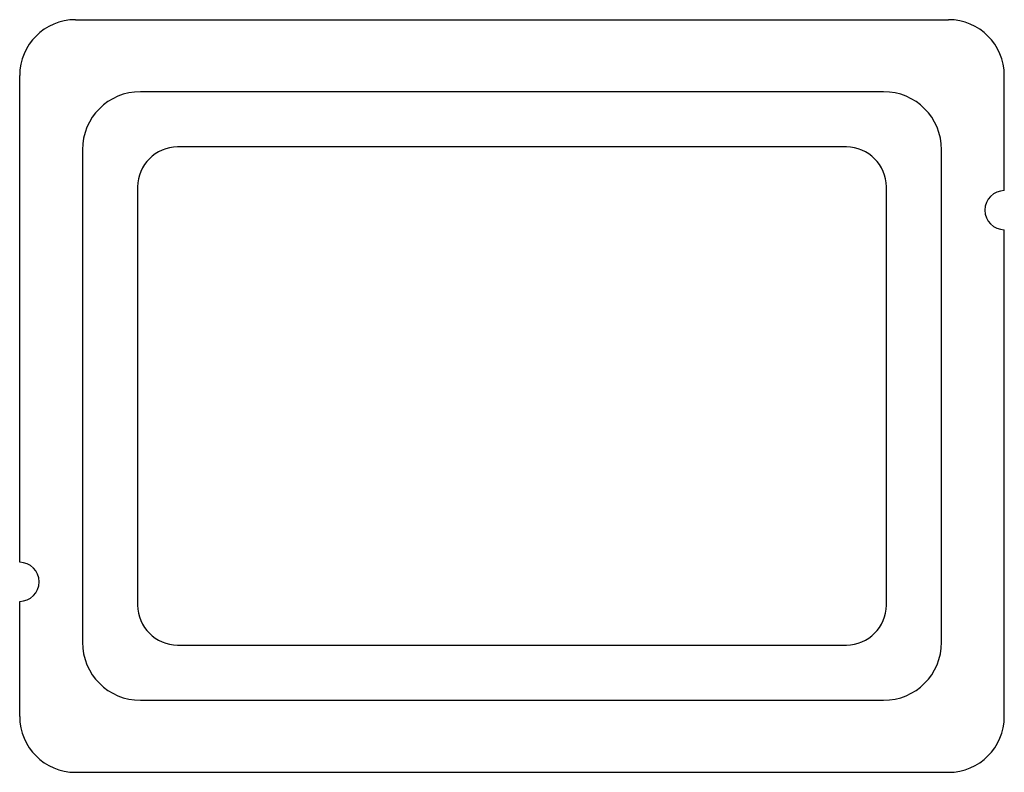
# Model space of a CAD drawing. Header units: millimetres. Extents: x -53 to 53, y -40 to 40.
import ezdxf

# ---------------------------------------------------------------- set-up
doc = ezdxf.new("R2010")
doc.units = ezdxf.units.MM

msp = doc.modelspace()

# ---------------------------------------------------------------- linework, layer by layer
at = {"layer": 'OUTLINE'}
for p, q in [((-47, 40.5), (47, 40.5)), ((-53, -17.9), (-53, 34.5)), ((53, 22.1), (53, 34.5)), ((36, 26.8), (-36, 26.8)), ((-40.3, 22.5), (-40.3, -22.5)), ((40.3, -22.5), (40.3, 22.5)), ((53, -34.5), (53, 17.9)), ((-53, -34.5), (-53, -22.1)), ((-36, -26.8), (36, -26.8)), ((-47, -40.5), (47, -40.5))]:
    msp.add_line(p, q, dxfattribs=at)
for centre, radius, start, end in [((-47, 34.5), 6, 90, 180), ((47, 34.5), 6, 0, 90), ((-36, 22.5), 4.3, 90, 180), ((36, 22.5), 4.3, 0, 90), ((53, 20), 2.1, 90, 270), ((-53, -20), 2.1, 270, 90), ((-36, -22.5), 4.3, 180, 270), ((36, -22.5), 4.3, 270, 360), ((-47, -34.5), 6, 180, 270), ((47, -34.5), 6, 270, 360)]:
    msp.add_arc(centre, radius, start, end, dxfattribs=at)
at = {"layer": 'POCKET'}
for p, q in [((40, 32.75), (-40, 32.75)), ((-46.25, 26.5), (-46.25, -26.5)), ((46.25, -26.5), (46.25, 26.5)), ((-40, -32.75), (40, -32.75))]:
    msp.add_line(p, q, dxfattribs=at)
for centre, start, end in [((-40, 26.5), 90, 180), ((40, 26.5), 0, 90), ((-40, -26.5), 180, 270), ((40, -26.5), 270, 360)]:
    msp.add_arc(centre, 6.25, start, end, dxfattribs=at)

doc.saveas('drawing.dxf')
